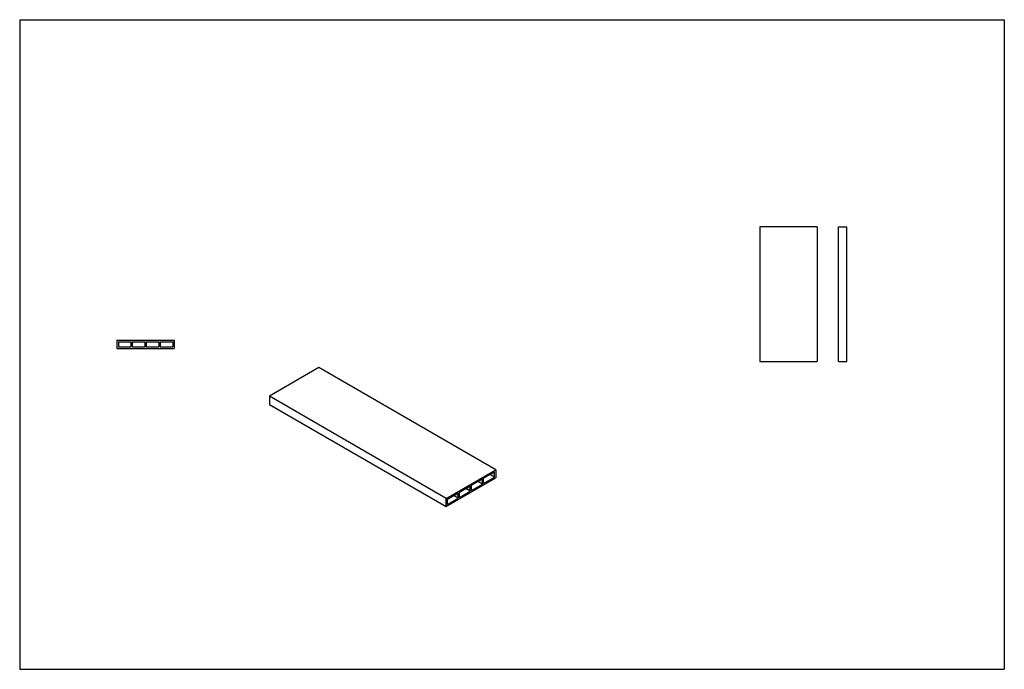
# Model space of a CAD drawing. Header units: millimetres. Extents: x 19840 to 22251, y -6885 to -5296.
import ezdxf

# ---------------------------------------------------------------- set-up
doc = ezdxf.new("R2010")
doc.units = ezdxf.units.MM
doc.layers.add('Wall', color=4, linetype='Continuous', lineweight=30)

msp = doc.modelspace()

# ---------------------------------------------------------------- hatches: boundary and pattern name
at = {"layer": 'Wall'}
h = msp.add_hatch(color=2, dxfattribs=at)
h.dxf.hatch_style = 1
h.paths.add_polyline_path([(20913.8, -6453.9), (20902.5, -6460.4), (20913.8, -6466.9)])
h.paths.add_polyline_path([(20943.3, -6436.8), (20932.1, -6443.3), (20943.3, -6449.8)])
h.paths.add_polyline_path([(20972.9, -6419.7), (20961.6, -6426.2), (20972.9, -6432.7)])
h.paths.add_polyline_path([(20991.2, -6409.2), (21002.4, -6415.7), (21002.4, -6402.7)])

# ---------------------------------------------------------------- linework, layer by layer
msp.add_line((21845.6, -6132.8), (21845.3, -6132.8))
at = {"layer": 'Wall', "color": 5}
for p, q in [((19839.8, -5296.1), (19839.8, -6885.5)), ((19839.8, -5296.1), (22250.9, -5296.1)), ((22250.9, -5296.1), (22250.9, -6885.5)), ((19839.8, -6885.5), (22250.9, -6885.5))]:
    msp.add_line(p, q, dxfattribs=at)
at = {"layer": 'Wall'}
for p, q in [((21652.4, -5802.8), (21652.4, -6132.8)), ((21792.4, -5802.8), (21652.4, -5802.8)), ((21792.4, -5802.8), (21792.4, -6132.8)), ((21845.3, -6132.8), (21845.3, -5802.8)), ((21845.3, -5802.8), (21865.3, -5802.8)), ((21865.3, -6132.8), (21865.3, -5802.8)), ((20078, -6080.4), (20218, -6080.4)), ((20078, -6080.4), (20078, -6100.4)), ((20081.5, -6083.9), (20112.1, -6083.9)), ((20081.5, -6083.9), (20081.5, -6096.9)), ((20081.5, -6096.9), (20112.1, -6096.9)), ((20112.1, -6083.9), (20112.1, -6096.9)), ((20115.6, -6083.9), (20146.3, -6083.9)), ((20115.6, -6083.9), (20115.6, -6096.9)), ((20115.6, -6096.9), (20146.3, -6096.9)), ((20146.3, -6083.9), (20146.3, -6096.9)), ((20149.8, -6083.9), (20180.4, -6083.9)), ((20149.8, -6083.9), (20149.8, -6096.9)), ((20149.8, -6096.9), (20180.4, -6096.9)), ((20180.4, -6083.9), (20180.4, -6096.9)), ((20183.9, -6083.9), (20214.5, -6083.9)), ((20183.9, -6083.9), (20183.9, -6096.9)), ((20183.9, -6096.9), (20214.5, -6096.9)), ((20214.5, -6083.9), (20214.5, -6096.9)), ((20218, -6080.4), (20218, -6100.4)), ((20078, -6100.4), (20218, -6100.4)), ((20572.4, -6147.4), (20451.2, -6217.4)), ((21005.5, -6397.4), (20572.4, -6147.4)), ((21652.4, -6132.8), (21792.4, -6132.8)), ((21845.6, -6132.8), (21865.3, -6132.8)), ((20884.2, -6467.4), (20451.2, -6217.4)), ((20451.2, -6217.4), (20451.2, -6237.4)), ((20451.2, -6237.4), (20884.2, -6487.4)), ((20884.2, -6467.4), (21005.5, -6397.4)), ((20975.9, -6418), (21002.4, -6402.7)), ((21002.4, -6415.7), (20991.2, -6409.2)), ((21002.4, -6415.7), (21002.4, -6402.7)), ((21005.5, -6397.4), (21005.5, -6417.4)), ((20884.2, -6487.4), (21005.5, -6417.4)), ((20916.8, -6452.1), (20943.3, -6436.8)), ((20943.3, -6449.8), (20943.3, -6436.8)), ((20946.4, -6435.1), (20972.9, -6419.7)), ((20946.4, -6448.1), (20972.9, -6432.7)), ((20946.4, -6448.1), (20946.4, -6435.1)), ((20972.9, -6432.7), (20961.6, -6426.2)), ((20972.9, -6432.7), (20972.9, -6419.7)), ((20975.9, -6431), (21002.4, -6415.7)), ((20975.9, -6431), (20975.9, -6418)), ((20887.2, -6469.2), (20913.8, -6453.9)), ((20913.8, -6466.9), (20902.5, -6460.4)), ((20913.8, -6466.9), (20913.8, -6453.9)), ((20916.8, -6465.1), (20943.3, -6449.8)), ((20916.8, -6465.1), (20916.8, -6452.1)), ((20943.3, -6449.8), (20932.1, -6443.3)), ((20884.2, -6487.4), (20884.2, -6467.4)), ((20887.2, -6482.2), (20913.8, -6466.9)), ((20887.2, -6482.2), (20887.2, -6469.2))]:
    msp.add_line(p, q, dxfattribs=at)

doc.saveas('drawing.dxf')
